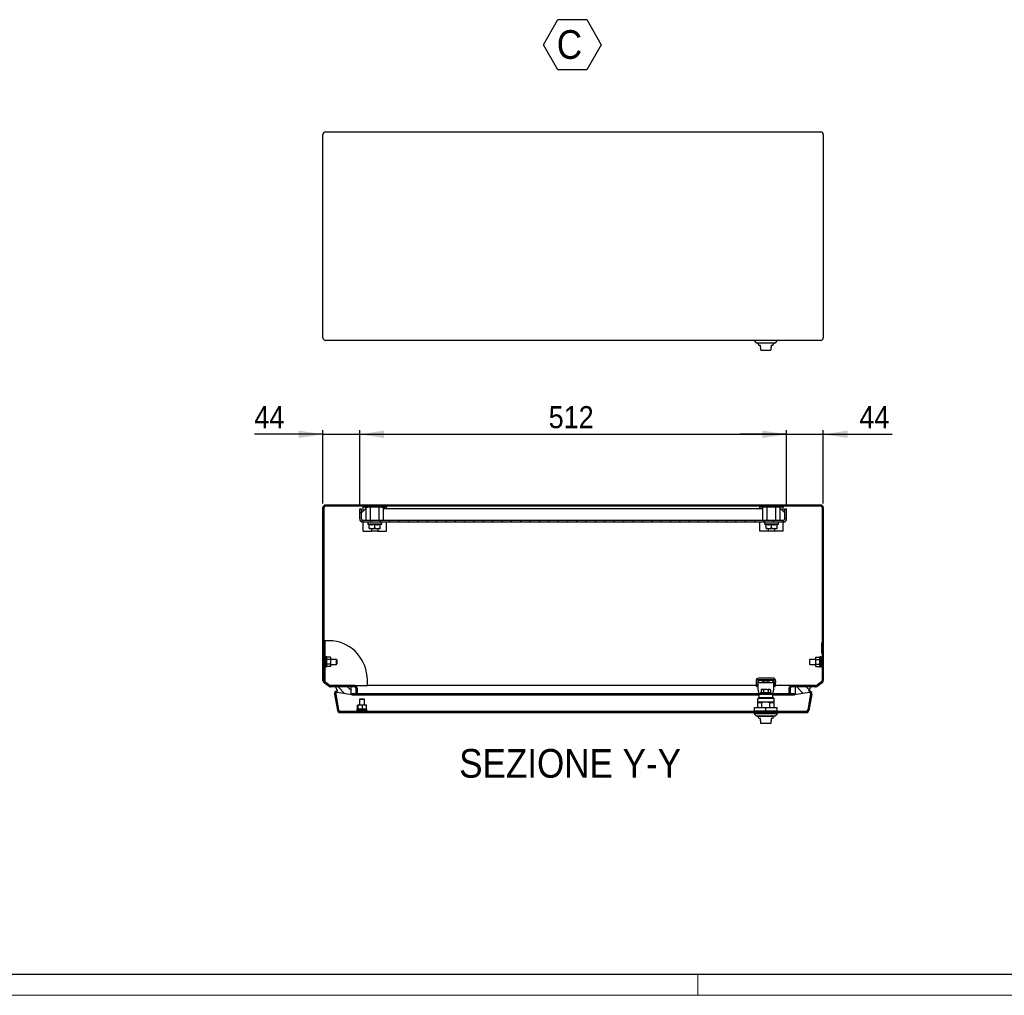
# Model space of a CAD drawing. Header units: millimetres. Extents: x 0 to 4205, y 0 to 2970.
# Tile 2 of 5: x 1292 to 2473, y 0 to 1169. Entities that reach past the tile are written whole.
import ezdxf

# ---------------------------------------------------------------- set-up
doc = ezdxf.new("R2010")
doc.units = ezdxf.units.MM
doc.header["$LTSCALE"] = 5
doc.layers.add('FORMAT', color=7, linetype='Continuous')
doc.styles.add('SLDTEXTSTYLE3', font='GOTHIC.TTF', dxfattribs={"width": 0.913})
doc.dimstyles.new('SLDDIMSTYLE0', dxfattribs={"dimtxt": 26.458333, "dimasz": 29.104167, "dimexe": 0, "dimexo": 0.0625, "dimgap": 6.614583, "dimtad": 1, "dimrnd": 1e-09, "dimzin": 12, "dimdsep": 46, "dimtxsty": 'SLDTEXTSTYLE3', "dimsah": 1, "dimcen": 0.09, "dimadec": 0, "dimazin": 3, "dimtfac": 1, "dimtmove": 0, "dimatfit": 0, "dimfxl": 1, "dimfrac": 2, "dimtolj": 1, "dimtzin": 12, "dimarcsym": 0})
doc.dimstyles.new('SLDDIMSTYLE1', dxfattribs={"dimtxt": 26.458333, "dimasz": 29.104167, "dimexe": 0, "dimexo": 0.0625, "dimgap": 6.614583, "dimtad": 1, "dimrnd": 1e-09, "dimzin": 12, "dimdsep": 46, "dimtxsty": 'SLDTEXTSTYLE3', "dimsah": 1, "dimcen": 0.09, "dimadec": 0, "dimazin": 3, "dimtfac": 1, "dimtofl": 0, "dimtmove": 0, "dimatfit": 3, "dimfxl": 1, "dimfrac": 2, "dimtolj": 1, "dimtzin": 12, "dimarcsym": 0})

# ---------------------------------------------------------------- blocks, each defined once
blk = doc.blocks.new('SW_NOTE_0_11')
at = {"layer": 'FORMAT', "color": 0}
for p, q in [((-16.1, 26.4), (1.3, 56.5)), ((1.3, 56.5), (36, 56.5)), ((36, 56.5), (53.4, 26.4)), ((1.3, -3.7), (-16.1, 26.4)), ((53.4, 26.4), (36, -3.7)), ((36, -3.7), (1.3, -3.7))]:
    blk.add_line(p, q, dxfattribs=at)
at = {"layer": 'FORMAT', "color": 0, "insert": (0, 43.9), "char_height": 34.4, "attachment_point": 1, "style": 'SLDTEXTSTYLE3'}
blk.add_mtext('C', dxfattribs=at)
blk = doc.blocks.new('_D_14')
at = {"layer": 'FORMAT', "color": 7}
for p, q in [((1655.6, 589.4), (1655.6, 677.2)), ((1699.6, 587.9), (1699.6, 677.2)), ((1655.6, 672.2), (1573.3, 672.2)), ((1655.6, 672.2), (1699.6, 672.2)), ((1699.6, 672.2), (1755.6, 672.2))]:
    blk.add_line(p, q, dxfattribs=at)
for points in [[(1655.6, 672.2), (1626.5, 676.7), (1626.5, 667.8)], [(1699.6, 672.2), (1728.7, 667.8), (1728.7, 676.7)]]:
    blk.add_solid(points, dxfattribs=at)
at = {"layer": 'FORMAT', "color": 7, "insert": (1573.3, 706), "char_height": 26.46, "attachment_point": 1, "style": 'SLDTEXTSTYLE3'}
blk.add_mtext('44', dxfattribs=at)
blk = doc.blocks.new('_D_15')
at = {"layer": 'FORMAT', "color": 7}
for p, q in [((1699.6, 587.9), (1699.6, 677.2)), ((2211.6, 587.9), (2211.6, 677.2)), ((1699.6, 672.2), (2211.6, 672.2))]:
    blk.add_line(p, q, dxfattribs=at)
for points in [[(1699.6, 672.2), (1728.7, 667.8), (1728.7, 676.7)], [(2211.6, 672.2), (2182.5, 676.7), (2182.5, 667.8)]]:
    blk.add_solid(points, dxfattribs=at)
at = {"layer": 'FORMAT', "color": 7, "insert": (1926.3, 706), "char_height": 26.46, "attachment_point": 1, "style": 'SLDTEXTSTYLE3'}
blk.add_mtext('512', dxfattribs=at)
blk = doc.blocks.new('_D_16')
at = {"layer": 'FORMAT', "color": 7}
for p, q in [((2211.6, 587.9), (2211.6, 677.2)), ((2255.6, 589.4), (2255.6, 677.2)), ((2211.6, 672.2), (2155.6, 672.2)), ((2211.6, 672.2), (2255.6, 672.2)), ((2255.6, 672.2), (2338, 672.2))]:
    blk.add_line(p, q, dxfattribs=at)
for points in [[(2211.6, 672.2), (2182.5, 676.7), (2182.5, 667.8)], [(2255.6, 672.2), (2284.7, 667.8), (2284.7, 676.7)]]:
    blk.add_solid(points, dxfattribs=at)
at = {"layer": 'FORMAT', "color": 7, "insert": (2298.9, 706), "char_height": 26.46, "attachment_point": 1, "style": 'SLDTEXTSTYLE3'}
blk.add_mtext('44', dxfattribs=at)

msp = doc.modelspace()

# ---------------------------------------------------------------- hatches: boundary and pattern name
at = {"layer": 'FORMAT', "linetype": 'Continuous', "lineweight": 18}
h = msp.add_hatch(dxfattribs=at)
h.set_pattern_fill('ANSI31', color=256, scale=2.5, style=0)
edge = h.paths.add_edge_path(flags=0)
edge.add_line((2216.117807, 361.397603), (2216.117807, 367.897603))
edge.add_arc((2217.617807, 367.897603), 1.5, 90, 180, ccw=False)
edge.add_line((2217.617807, 369.397603), (2246.103023, 369.397603))
edge.add_arc((2246.103023, 372.397603), 3, 270, 305)
edge.add_line((2247.823752, 369.940146), (2254.338536, 374.501848))
edge.add_arc((2252.617807, 376.959304), 3, 305, 360)
edge.add_line((2255.617807, 376.959304), (2255.617807, 584.397603))
edge.add_arc((2252.617807, 584.397603), 3, 0, 90)
edge.add_line((2252.617807, 587.397603), (1658.617807, 587.397603))
edge.add_arc((1658.617807, 584.397603), 3, 90, 180)
edge.add_line((1655.617807, 584.397603), (1655.617807, 376.959304))
edge.add_arc((1658.617807, 376.959304), 3, 180, 235)
edge.add_line((1656.897078, 374.501848), (1663.411862, 369.940146))
edge.add_arc((1665.132591, 372.397603), 3, 235, 270)
edge.add_line((1665.132591, 369.397603), (1693.617807, 369.397603))
edge.add_arc((1693.617807, 367.897603), 1.5, 0, 90, ccw=False)
edge.add_line((1695.117807, 367.897603), (1695.117807, 361.397603))
edge.add_line((1695.117807, 361.397603), (1696.617807, 361.397603))
edge.add_line((1696.617807, 361.397603), (1696.617807, 367.897603))
edge.add_arc((1693.617807, 367.897603), 3, 0, 90)
edge.add_line((1693.617807, 370.897603), (1665.132591, 370.897603))
edge.add_arc((1665.132591, 372.397603), 1.5, 235, 270, ccw=False)
edge.add_line((1664.272227, 371.168874), (1657.757442, 375.730576))
edge.add_arc((1658.617807, 376.959304), 1.5, 180, 235, ccw=False)
edge.add_line((1657.117807, 376.959304), (1657.117807, 584.397603))
edge.add_arc((1658.617807, 584.397603), 1.5, 90, 180, ccw=False)
edge.add_line((1658.617807, 585.897603), (2252.617807, 585.897603))
edge.add_arc((2252.617807, 584.397603), 1.5, 0, 90, ccw=False)
edge.add_line((2254.117807, 584.397603), (2254.117807, 376.959304))
edge.add_arc((2252.617807, 376.959304), 1.5, 305, 360, ccw=False)
edge.add_line((2253.478172, 375.730576), (2246.963387, 371.168874))
edge.add_arc((2246.103023, 372.397603), 1.5, 270, 305, ccw=False)
edge.add_line((2246.103023, 370.897603), (2217.617807, 370.897603))
edge.add_arc((2217.617807, 367.897603), 3, 90, 180)
edge.add_line((2214.617807, 367.897603), (2214.617807, 361.397603))
edge.add_line((2214.617807, 361.397603), (2216.117807, 361.397603))
h = msp.add_hatch(dxfattribs=at)
h.set_pattern_fill('ANSI31', color=256, scale=2.5, style=0)
edge = h.paths.add_edge_path(flags=0)
edge.add_line((1701.617807, 582.897603), (1699.617807, 582.897603))
edge.add_line((1699.617807, 582.897603), (1699.617807, 570.897603))
edge.add_arc((1703.617807, 570.897603), 4, 180, 270)
edge.add_line((1703.617807, 566.897603), (2207.617807, 566.897603))
edge.add_arc((2207.617807, 570.897603), 4, 270, 360)
edge.add_line((2211.617807, 570.897603), (2211.617807, 582.897603))
edge.add_line((2211.617807, 582.897603), (2209.617807, 582.897603))
edge.add_line((2209.617807, 582.897603), (2209.617807, 570.897603))
edge.add_arc((2207.617807, 570.897603), 2, 270, 360, ccw=False)
edge.add_line((2207.617807, 568.897603), (1703.617807, 568.897603))
edge.add_arc((1703.617807, 570.897603), 2, 180, 270, ccw=False)
edge.add_line((1701.617807, 570.897603), (1701.617807, 582.897603))
h = msp.add_hatch(dxfattribs=at)
h.set_pattern_fill('ANSI31', color=256, scale=2.5, angle=90, style=0)
edge = h.paths.add_edge_path(flags=0)
edge.add_line((1672.626688, 362.815577), (1690.073105, 359.739303))
edge.add_line((1690.073105, 359.739303), (1690.333577, 361.216514))
edge.add_line((1690.333577, 361.216514), (1689.377644, 361.385071))
edge.add_line((1689.377644, 361.385071), (1689.356541, 368.400615))
edge.add_arc((1688.356545, 368.397607), 1, 0.172351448, 90.172351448)
edge.add_line((1688.353537, 369.397603), (1670.590683, 369.34417))
edge.add_line((1670.590683, 369.34417), (1672.887161, 364.292788))
edge.add_arc((1672.366216, 361.338365), 3, 80, 190)
edge.add_line((1669.411793, 360.817421), (1672.891005, 341.08583))
edge.add_arc((1675.845428, 341.606774), 3, 190, 270)
edge.add_line((1675.845428, 338.606774), (2235.390186, 338.606774))
edge.add_arc((2235.390186, 341.606774), 3, 270, 350)
edge.add_line((2238.344609, 341.08583), (2241.823821, 360.817421))
edge.add_arc((2238.869398, 361.338365), 3, 350, 460)
edge.add_line((2238.348453, 364.292788), (2240.644931, 369.34417))
edge.add_line((2240.644931, 369.34417), (2222.882076, 369.397603))
edge.add_arc((2222.879068, 368.397607), 1, 89.827648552, 179.827648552)
edge.add_line((2221.879073, 368.400615), (2221.857969, 361.385071))
edge.add_line((2221.857969, 361.385071), (2220.902036, 361.216514))
edge.add_line((2220.902036, 361.216514), (2221.162509, 359.739303))
edge.add_line((2221.162509, 359.739303), (2238.608925, 362.815577))
edge.add_arc((2238.869398, 361.338365), 1.5, -10, 100, ccw=False)
edge.add_line((2240.346609, 361.077893), (2236.867398, 341.346302))
edge.add_arc((2235.390186, 341.606774), 1.5, 270, 350, ccw=False)
edge.add_line((2235.390186, 340.106774), (1675.845428, 340.106774))
edge.add_arc((1675.845428, 341.606774), 1.5, 190, 270, ccw=False)
edge.add_line((1674.368216, 341.346302), (1670.889004, 361.077893))
edge.add_arc((1672.366216, 361.338365), 1.5, 80, 190, ccw=False)

# ---------------------------------------------------------------- linework, layer by layer
at = {"color": 7, "linetype": 'Continuous', "lineweight": 25}
for p, q in [((1655.617807, 787.845206), (1655.617807, 1031.845206)), ((1658.617807, 1034.845206), (2252.617807, 1034.845206)), ((2255.617807, 1031.845206), (2255.617807, 787.845206)), ((2252.617807, 784.845206), (1658.617807, 784.845206)), ((2172.617807, 784.845206), (2172.617807, 784.554378)), ((2172.617807, 784.554378), (2175.117807, 782.054378)), ((2200.617807, 784.554378), (2172.617807, 784.554378)), ((2175.117807, 782.054378), (2198.117807, 782.054378)), ((2186.617807, 781.354378), (2176.867808, 781.354378)), ((2196.367806, 781.354378), (2186.617807, 781.354378)), ((2198.117807, 782.054378), (2200.617807, 784.554378)), ((2200.617807, 784.554378), (2200.617807, 784.845206)), ((2178.117807, 779.188314), (2178.117807, 778.854378)), ((2180.117807, 778.854378), (2178.117807, 778.854378)), ((2180.117807, 776.254378), (2180.117807, 778.854378)), ((2181.117807, 773.254378), (2192.117807, 773.254378)), ((2195.117807, 778.854378), (2193.117807, 778.854378)), ((2193.117807, 778.854378), (2193.117807, 776.254378)), ((2195.117807, 778.854378), (2195.117807, 779.188314)), ((1655.617807, 376.959304), (1655.617807, 584.397603)), ((1657.117807, 376.959304), (1657.117807, 584.397603)), ((2252.617807, 587.397603), (1658.617807, 587.397603)), ((2252.617807, 585.897603), (1658.617807, 585.897603)), ((1699.617807, 570.897603), (1699.617807, 582.897603)), ((1699.617807, 582.897603), (1701.617807, 582.897603)), ((1701.617807, 570.897603), (1701.617807, 582.897603)), ((1706.617807, 582.897603), (1701.617807, 577.897603)), ((1703.617807, 584.897603), (1703.617807, 585.897603)), ((1705.617807, 584.897603), (1703.617807, 584.897603)), ((1703.617807, 579.897603), (1703.617807, 584.897603)), ((1705.617807, 584.897603), (1709.534903, 584.897603)), ((1707.225502, 582.897603), (1706.617807, 582.897603)), ((1707.225502, 568.897603), (1707.225502, 584.897603)), ((1712.421654, 584.897603), (1709.534903, 584.897603)), ((1712.421654, 568.897603), (1712.421654, 584.897603)), ((1722.813959, 584.897603), (1712.421654, 584.897603)), ((1715.556254, 584.897603), (1715.556254, 585.897603)), ((1719.67936, 585.897603), (1719.67936, 584.897603)), ((1722.813959, 568.897603), (1722.813959, 584.897603)), ((1725.700711, 584.897603), (1722.813959, 584.897603)), ((1725.700711, 584.897603), (1729.617807, 584.897603)), ((1728.010112, 568.897603), (1728.010112, 584.897603)), ((2183.225502, 582.897603), (1728.010112, 582.897603)), ((1731.617807, 584.897603), (1729.617807, 584.897603)), ((1731.617807, 585.897603), (1731.617807, 584.897603)), ((1731.617807, 582.897603), (1731.617807, 584.897603)), ((2179.617807, 584.897603), (2179.617807, 585.897603)), ((2181.617807, 584.897603), (2179.617807, 584.897603)), ((2179.617807, 582.897603), (2179.617807, 584.897603)), ((2185.534903, 584.897603), (2181.617807, 584.897603)), ((2183.225502, 568.897603), (2183.225502, 584.897603)), ((2188.421654, 584.897603), (2185.534903, 584.897603)), ((2188.421654, 568.897603), (2188.421654, 584.897603)), ((2198.813959, 584.897603), (2188.421654, 584.897603)), ((2191.556254, 585.897603), (2191.556254, 584.897603)), ((2195.67936, 584.897603), (2195.67936, 585.897603)), ((2198.813959, 568.897603), (2198.813959, 584.897603)), ((2201.700711, 584.897603), (2198.813959, 584.897603)), ((2205.617807, 584.897603), (2201.700711, 584.897603)), ((2204.010112, 568.897603), (2204.010112, 584.897603)), ((2204.617807, 582.897603), (2204.010112, 582.897603)), ((2209.617807, 577.897603), (2204.617807, 582.897603)), ((2207.617807, 584.897603), (2205.617807, 584.897603)), ((2207.617807, 585.897603), (2207.617807, 584.897603)), ((2207.617807, 579.897603), (2207.617807, 584.897603)), ((2209.617807, 570.897603), (2209.617807, 582.897603)), ((2209.617807, 582.897603), (2211.617807, 582.897603)), ((2211.617807, 570.897603), (2211.617807, 582.897603)), ((2254.117807, 584.397603), (2254.117807, 376.959304)), ((2255.617807, 584.397603), (2255.617807, 376.959304)), ((1701.617807, 567.433501), (1701.617807, 566.897603)), ((1703.617807, 566.897603), (1701.617807, 566.897603)), ((2207.617807, 568.897603), (1703.617807, 568.897603)), ((2207.617807, 566.897603), (1703.617807, 566.897603)), ((1703.617807, 555.897603), (1703.617807, 566.897603)), ((1709.392784, 566.897603), (1709.217807, 564.897603)), ((1726.017807, 564.897603), (1725.84283, 566.897603)), ((1731.617807, 555.897603), (1731.617807, 566.897603)), ((2179.617807, 555.897603), (2179.617807, 566.897603)), ((2185.392784, 566.897603), (2185.217807, 564.897603)), ((2202.017807, 564.897603), (2201.84283, 566.897603)), ((2209.617807, 566.897603), (2207.617807, 566.897603)), ((2207.617807, 555.897603), (2207.617807, 566.897603)), ((2209.617807, 567.433501), (2209.617807, 566.897603)), ((1703.617807, 555.897603), (1714.367807, 555.897603)), ((1709.217807, 564.897603), (1711.117807, 563.800637)), ((1709.217807, 564.897603), (1717.617807, 564.897603)), ((1711.117807, 559.478159), (1711.117807, 564.381194)), ((1714.367807, 558.897603), (1711.117807, 558.897603)), ((1713.617807, 558.897603), (1713.617807, 556.647603)), ((1713.617807, 556.647603), (1714.367807, 555.897603)), ((1713.617807, 556.647603), (1721.617807, 556.647603)), ((1717.617807, 559.478159), (1714.367807, 558.897603)), ((1720.867807, 558.897603), (1714.367807, 558.897603)), ((1720.867807, 555.897603), (1714.367807, 555.897603)), ((1717.617807, 564.897603), (1726.017807, 564.897603)), ((1717.617807, 559.478159), (1717.617807, 564.381194)), ((1724.117807, 559.478159), (1720.867807, 558.897603)), ((1724.117807, 558.897603), (1720.867807, 558.897603)), ((1720.867807, 555.897603), (1721.617807, 556.647603)), ((1720.867807, 555.897603), (1731.617807, 555.897603)), ((1721.617807, 556.647603), (1721.617807, 558.897603)), ((1724.117807, 563.800637), (1726.017807, 564.897603)), ((1724.117807, 559.478159), (1724.117807, 564.381194)), ((2190.367807, 555.897603), (2179.617807, 555.897603)), ((2185.217807, 564.897603), (2187.117807, 563.800637)), ((2185.217807, 564.897603), (2193.617807, 564.897603)), ((2187.117807, 559.478159), (2187.117807, 564.381194)), ((2190.367807, 558.897603), (2187.117807, 558.897603)), ((2189.617807, 558.897603), (2189.617807, 556.647603)), ((2189.617807, 556.647603), (2190.367807, 555.897603)), ((2189.617807, 556.647603), (2197.617807, 556.647603)), ((2193.617807, 559.478159), (2190.367807, 558.897603)), ((2196.867807, 558.897603), (2190.367807, 558.897603)), ((2196.867807, 555.897603), (2190.367807, 555.897603)), ((2193.617807, 564.897603), (2202.017807, 564.897603)), ((2193.617807, 559.478159), (2193.617807, 564.381194)), ((2200.117807, 559.478159), (2196.867807, 558.897603)), ((2200.117807, 558.897603), (2196.867807, 558.897603)), ((2196.867807, 555.897603), (2197.617807, 556.647603)), ((2207.617807, 555.897603), (2196.867807, 555.897603)), ((2197.617807, 556.647603), (2197.617807, 558.897603)), ((2200.117807, 563.800637), (2202.017807, 564.897603)), ((2200.117807, 559.478159), (2200.117807, 564.381194)), ((1657.167807, 422.897603), (1657.117807, 422.897603)), ((1657.167807, 422.897603), (1657.167807, 408.897603)), ((1657.217807, 421.397603), (1657.167807, 421.397603)), ((1657.217807, 421.397603), (1657.217807, 410.397603)), ((1667.273865, 424.734603), (1657.648865, 424.734603)), ((1657.648865, 424.734603), (1657.648865, 403.897603)), ((2254.067807, 421.397603), (2254.017807, 421.397603)), ((2254.017807, 410.397603), (2254.017807, 421.397603)), ((2254.117807, 422.897603), (2254.067807, 422.897603)), ((2254.067807, 408.897603), (2254.067807, 422.897603)), ((1657.117807, 408.897603), (1657.167807, 408.897603)), ((1658.117807, 403.897603), (1657.117807, 403.897603)), ((1657.167807, 410.397603), (1657.217807, 410.397603)), ((1659.717807, 405.397603), (1658.117807, 405.397603)), ((1658.117807, 405.397603), (1658.117807, 399.397603)), ((1659.717807, 405.397603), (1659.717807, 399.397603)), ((1664.717807, 405.171105), (1659.717807, 405.171105)), ((1664.717807, 402.284354), (1659.717807, 402.284354)), ((1664.717807, 405.171105), (1664.717807, 402.284354)), ((1671.617807, 402.397603), (1664.717807, 402.397603)), ((1664.717807, 402.284354), (1664.717807, 396.510851)), ((1672.117807, 401.897603), (1671.617807, 402.397603)), ((1671.617807, 396.397603), (1671.617807, 402.397603)), ((1672.117807, 401.897603), (1672.117807, 399.397603)), ((2239.617807, 402.397603), (2239.117807, 401.897603)), ((2239.117807, 401.897603), (2239.117807, 399.397603)), ((2246.517807, 402.397603), (2239.617807, 402.397603)), ((2239.617807, 396.397603), (2239.617807, 402.397603)), ((2246.517807, 402.284354), (2246.517807, 405.171105)), ((2246.517807, 405.171105), (2251.517807, 405.171105)), ((2246.517807, 402.284354), (2251.517807, 402.284354)), ((2246.517807, 396.510851), (2246.517807, 402.284354)), ((2253.117807, 405.397603), (2251.517807, 405.397603)), ((2251.517807, 393.397603), (2251.517807, 405.397603)), ((2253.117807, 393.397603), (2253.117807, 405.397603)), ((2254.117807, 403.897603), (2253.117807, 403.897603)), ((2254.017807, 410.397603), (2254.067807, 410.397603)), ((2254.067807, 408.897603), (2254.117807, 408.897603)), ((1657.117807, 394.897603), (1658.117807, 394.897603)), ((1657.648865, 394.897603), (1657.648865, 375.814249)), ((1658.117807, 399.397603), (1658.117807, 393.397603)), ((1658.117807, 393.397603), (1659.717807, 393.397603)), ((1659.717807, 399.397603), (1659.717807, 393.397603)), ((1664.717807, 396.510851), (1659.717807, 396.510851)), ((1664.717807, 393.6241), (1659.717807, 393.6241)), ((1664.717807, 396.510851), (1664.717807, 393.6241)), ((1664.717807, 396.397603), (1671.617807, 396.397603)), ((1671.617807, 396.397603), (1672.117807, 396.897603)), ((1672.117807, 399.397603), (1672.117807, 396.897603)), ((2239.117807, 399.397603), (2239.117807, 396.897603)), ((2239.117807, 396.897603), (2239.617807, 396.397603)), ((2239.617807, 396.397603), (2246.517807, 396.397603)), ((2246.517807, 396.510851), (2251.517807, 396.510851)), ((2246.517807, 393.6241), (2246.517807, 396.510851)), ((2246.517807, 393.6241), (2251.517807, 393.6241)), ((2251.517807, 393.397603), (2253.117807, 393.397603)), ((2253.117807, 394.897603), (2254.117807, 394.897603)), ((2195.267807, 379.82652), (2177.967807, 379.82652)), ((1656.897078, 374.501848), (1663.411862, 369.940146)), ((1657.757442, 375.730576), (1664.272227, 371.168874)), ((1693.617807, 370.897603), (1665.132591, 370.897603)), ((1693.617807, 369.397603), (1665.132591, 369.397603)), ((1688.353537, 369.397603), (1670.590683, 369.34417)), ((1670.590683, 369.34417), (1672.887161, 364.292788)), ((1689.377644, 361.385071), (1689.356541, 368.400615)), ((1693.617807, 370.897603), (1708.798865, 370.897603)), ((1695.117807, 367.897603), (1695.117807, 361.397603)), ((1696.617807, 367.897603), (1696.617807, 361.397603)), ((1708.798865, 370.897603), (1708.798865, 377.657603)), ((2175.07069, 370.897603), (1708.798865, 370.897603)), ((2174.967807, 376.82652), (2174.967807, 371.67652)), ((2177.117659, 373.475492), (2176.148646, 371.00828)), ((2176.213529, 371.353618), (2176.148646, 371.00828)), ((2176.967807, 377.82652), (2176.967807, 373.306066)), ((2198.096234, 377.82652), (2176.967807, 377.82652)), ((2178.070731, 377.227221), (2176.967807, 374.419057)), ((2176.967807, 370.67652), (2177.117659, 370.67652)), ((2177.117659, 374.67652), (2196.117659, 374.67652)), ((2177.117659, 374.67652), (2177.117659, 370.933859)), ((2177.117659, 370.933859), (2177.117659, 366.468615)), ((2177.117659, 366.468615), (2178.178755, 360.971912)), ((2177.117659, 366.468615), (2177.117659, 366.119992)), ((2177.117659, 366.119992), (2178.178755, 360.623289)), ((2178.064551, 377.205661), (2177.589371, 374.67652)), ((2178.967807, 377.42652), (2194.267807, 377.42652)), ((2178.967807, 377.316595), (2178.967807, 377.42652)), ((2182.219678, 366.256774), (2181.670157, 366.256774)), ((2186.511229, 374.67652), (2181.92244, 376.449281)), ((2183.594504, 366.256774), (2182.219678, 366.256774)), ((2182.21968, 366.256774), (2183.594502, 366.256774)), ((2183.594504, 366.256774), (2184.143982, 366.256774)), ((2184.143982, 366.256774), (2185.242813, 366.256774)), ((2187.9928, 366.256774), (2185.242813, 366.256774)), ((2191.312878, 376.449281), (2186.724089, 374.67652)), ((2187.9928, 366.256774), (2189.091632, 366.256774)), ((2189.091632, 366.256774), (2189.641112, 366.256774)), ((2189.64111, 366.256774), (2191.015936, 366.256774)), ((2191.015934, 366.256774), (2189.641112, 366.256774)), ((2191.565457, 366.256774), (2191.015934, 366.256774)), ((2194.267807, 377.42652), (2194.267807, 377.31664)), ((2195.056563, 360.971912), (2196.117659, 366.468615)), ((2195.056563, 360.623289), (2196.117659, 366.119992)), ((2196.267807, 374.418304), (2195.164588, 377.227221)), ((2195.645948, 374.67652), (2195.170768, 377.205661)), ((2196.117659, 370.933859), (2196.117659, 374.67652)), ((2196.117659, 373.475492), (2197.086672, 371.00828)), ((2196.117659, 366.468615), (2196.117659, 370.933859)), ((2196.117659, 370.67652), (2196.267807, 370.67652)), ((2196.117659, 366.468615), (2196.117659, 366.119992)), ((2196.267807, 376.82652), (2196.267807, 377.82652)), ((2196.267807, 376.82652), (2196.267807, 374.82652)), ((2196.267807, 373.3053), (2196.267807, 374.82652)), ((2196.267807, 374.82652), (2198.267807, 374.82652)), ((2197.086672, 371.00828), (2197.021789, 371.353618)), ((2217.617807, 370.897603), (2198.164924, 370.897603)), ((2198.267807, 376.82652), (2198.267807, 374.82652)), ((2198.267807, 371.67652), (2198.267807, 374.82652)), ((2214.617807, 361.397603), (2214.617807, 367.897603)), ((2216.117807, 361.397603), (2216.117807, 367.897603)), ((2246.103023, 370.897603), (2217.617807, 370.897603)), ((2246.103023, 369.397603), (2217.617807, 369.397603)), ((2221.879073, 368.400615), (2221.857969, 361.385071)), ((2240.644931, 369.34417), (2222.882076, 369.397603)), ((2238.348453, 364.292788), (2240.644931, 369.34417)), ((2246.963387, 371.168874), (2253.478172, 375.730576)), ((2247.823752, 369.940146), (2254.338536, 374.501848)), ((1669.411793, 360.817421), (1672.891005, 341.08583)), ((1670.889004, 361.077893), (1674.368216, 341.346302)), ((1672.86644, 364.338365), (1672.366216, 364.338365)), ((1690.073105, 359.739303), (1672.626688, 362.815577)), ((1690.333577, 361.216514), (1689.377644, 361.385071)), ((1689.377644, 361.385071), (2178.031699, 361.385071)), ((1690.073105, 359.739303), (1690.333577, 361.216514)), ((1690.073105, 359.739303), (2178.117659, 359.739303)), ((1690.333577, 361.216514), (2178.064238, 361.216514)), ((1696.617807, 361.397603), (1695.117807, 361.397603)), ((1696.617807, 361.397603), (2178.02928, 361.397603)), ((1700.116216, 355.106774), (1699.366216, 354.356774)), ((1699.366216, 354.356774), (1699.366216, 347.706774)), ((1702.366216, 354.356774), (1699.366216, 354.356774)), ((1700.116216, 355.106774), (1702.366216, 355.106774)), ((1702.366216, 355.106774), (1704.616216, 355.106774)), ((1705.366216, 354.356774), (1702.366216, 354.356774)), ((1705.366216, 354.356774), (1704.616216, 355.106774)), ((1705.366216, 347.706774), (1705.366216, 354.356774)), ((2178.16973, 356.606774), (2177.122018, 355.606774)), ((2189.942519, 355.606774), (2177.122018, 355.606774)), ((2177.122018, 355.606774), (2177.122018, 354.106774)), ((2178.117659, 360.606774), (2178.117659, 356.606774)), ((2178.117659, 360.606774), (2195.117659, 360.606774)), ((2178.117659, 356.606774), (2178.16973, 356.606774)), ((2178.16973, 356.606774), (2190.53976, 356.606774)), ((2178.178755, 360.623289), (2178.178755, 360.971912)), ((2180.480307, 362.256774), (2179.867807, 361.756774)), ((2179.867807, 361.756774), (2179.867807, 361.056774)), ((2186.617807, 361.756774), (2179.867807, 361.756774)), ((2180.167807, 360.606774), (2180.167807, 360.756774)), ((2180.265797, 360.756774), (2180.265797, 360.606774)), ((2192.755307, 362.256774), (2180.480307, 362.256774)), ((2180.55679, 360.606774), (2180.55679, 360.756774)), ((2181.031943, 360.756774), (2181.67682, 360.756774)), ((2181.031943, 360.756774), (2181.031943, 360.606774)), ((2181.092807, 365.756774), (2181.092807, 362.256774)), ((2181.67682, 360.606774), (2181.67682, 360.756774)), ((2182.471827, 360.756774), (2183.392807, 360.756774)), ((2182.471827, 360.606774), (2182.471827, 360.756774)), ((2183.392807, 360.756774), (2183.392807, 360.606774)), ((2183.855307, 365.756774), (2183.855307, 362.256774)), ((2184.411777, 360.756774), (2185.497776, 360.756774)), ((2184.411777, 360.606774), (2184.411777, 360.756774)), ((2185.497776, 360.756774), (2185.497776, 360.606774)), ((2193.367807, 361.756774), (2186.617807, 361.756774)), ((2187.737838, 360.756774), (2186.617807, 360.756774)), ((2186.617807, 360.606774), (2186.617807, 360.756774)), ((2187.737838, 360.756774), (2187.737838, 360.606774)), ((2189.842807, 360.756774), (2188.823837, 360.756774)), ((2188.823837, 360.606774), (2188.823837, 360.756774)), ((2189.380307, 365.756774), (2189.380307, 362.256774)), ((2189.842807, 360.756774), (2189.842807, 360.606774)), ((2189.942519, 355.606774), (2190.53976, 356.606774)), ((2195.942843, 355.606774), (2189.942519, 355.606774)), ((2190.53976, 356.606774), (2190.931669, 356.606774)), ((2191.558793, 360.756774), (2190.763787, 360.756774)), ((2190.763787, 360.606774), (2190.763787, 360.756774)), ((2190.931669, 356.606774), (2193.941596, 356.606774)), ((2191.558793, 360.756774), (2191.558793, 360.606774)), ((2192.142807, 365.756774), (2192.142807, 362.256774)), ((2192.678824, 360.756774), (2192.203671, 360.756774)), ((2192.203671, 360.606774), (2192.203671, 360.756774)), ((2192.678824, 360.756774), (2192.678824, 360.606774)), ((2193.367807, 361.756774), (2192.755307, 362.256774)), ((2192.969817, 360.606774), (2192.969817, 360.756774)), ((2193.067807, 360.756774), (2193.067807, 360.606774)), ((2193.367807, 361.056774), (2193.367807, 361.756774)), ((2193.941596, 356.606774), (2194.607067, 356.606774)), ((2194.607067, 356.606774), (2195.942843, 355.606774)), ((2194.607067, 356.606774), (2195.517807, 356.606774)), ((2195.056563, 360.971912), (2195.056563, 360.623289)), ((2195.117659, 356.606774), (2195.117659, 360.606774)), ((2195.117659, 359.739303), (2221.162509, 359.739303)), ((2195.171081, 361.216514), (2220.902036, 361.216514)), ((2195.203619, 361.385071), (2221.857969, 361.385071)), ((2195.206038, 361.397603), (2214.617807, 361.397603)), ((2196.517807, 355.606774), (2195.517807, 356.606774)), ((2196.517807, 355.606774), (2195.942843, 355.606774)), ((2196.517807, 351.606774), (2196.517807, 355.606774)), ((2216.117807, 361.397603), (2214.617807, 361.397603)), ((2221.857969, 361.385071), (2220.902036, 361.216514)), ((2220.902036, 361.216514), (2221.162509, 359.739303)), ((2238.608925, 362.815577), (2221.162509, 359.739303)), ((2240.346609, 361.077893), (2236.867398, 341.346302)), ((2241.823821, 360.817421), (2238.344609, 341.08583)), ((2238.869398, 364.338365), (2238.369173, 364.338365)), ((1696.366216, 342.706774), (1696.366216, 341.106774)), ((1708.366216, 342.706774), (1696.366216, 342.706774)), ((1697.082439, 343.153356), (1697.082439, 347.260192)), ((1697.082439, 343.153356), (1697.395753, 342.706774)), ((1697.709067, 347.260192), (1697.395753, 347.706774)), ((1697.395753, 347.706774), (1700.350956, 347.706774)), ((1697.709067, 343.153356), (1697.709067, 347.260192)), ((1697.709067, 343.153356), (1700.350956, 342.706774)), ((1702.992845, 347.260192), (1700.350956, 347.706774)), ((1700.350956, 347.706774), (1705.321419, 347.706774)), ((1702.992845, 343.153356), (1702.992845, 347.260192)), ((1705.321419, 347.706774), (1707.36499, 347.706774)), ((1707.649993, 343.153356), (1707.336679, 342.706774)), ((1707.649993, 343.153356), (1707.649993, 347.260192)), ((1708.366216, 341.106774), (1708.366216, 342.706774)), ((2173.117807, 340.606774), (2173.117807, 344.606774)), ((2173.117807, 344.606774), (2186.617807, 344.606774)), ((2176.617807, 351.606774), (2186.617807, 351.606774)), ((2176.617807, 350.606774), (2176.617807, 344.606774)), ((2176.617807, 350.606774), (2182.035231, 350.606774)), ((2176.717807, 354.106774), (2176.717807, 351.606774)), ((2176.717807, 354.106774), (2177.122018, 354.106774)), ((2182.035233, 344.606774), (2182.035231, 350.606774)), ((2186.617807, 351.606774), (2196.617807, 351.606774)), ((2186.617807, 340.606774), (2186.617807, 344.606774)), ((2186.617807, 344.606774), (2200.117807, 344.606774)), ((2191.200383, 350.606774), (2191.200383, 344.606774)), ((2191.200383, 350.606774), (2196.617807, 350.606774)), ((2196.617807, 344.606774), (2196.617807, 350.606774)), ((2200.117807, 340.606774), (2200.117807, 344.606774)), ((1675.845428, 340.106774), (2235.390186, 340.106774)), ((1675.845428, 338.606774), (2235.390186, 338.606774)), ((1695.366216, 340.156774), (1695.366216, 340.106774)), ((1695.366216, 340.156774), (1709.366216, 340.156774)), ((1708.366216, 341.106774), (1696.366216, 341.106774)), ((1696.866216, 340.206774), (1696.866216, 340.156774)), ((1696.866216, 340.206774), (1707.866216, 340.206774)), ((1697.866216, 341.106774), (1697.866216, 340.206774)), ((1706.866216, 340.206774), (1706.866216, 341.106774)), ((1707.866216, 340.156774), (1707.866216, 340.206774)), ((1709.366216, 340.106774), (1709.366216, 340.156774)), ((2172.617807, 338.606774), (2172.617807, 337.106774)), ((2172.617807, 337.106774), (2175.117807, 334.606774)), ((2186.617807, 337.106774), (2172.617807, 337.106774)), ((2173.117807, 340.606774), (2186.617807, 340.606774)), ((2175.117807, 334.606774), (2198.117807, 334.606774)), ((2176.617807, 340.606774), (2176.617807, 340.106774)), ((2196.367806, 333.906774), (2176.867808, 333.906774)), ((2178.117807, 331.740711), (2178.117807, 331.406774)), ((2180.117807, 331.406774), (2178.117807, 331.406774)), ((2180.117807, 328.806774), (2180.117807, 331.406774)), ((2182.035234, 340.106774), (2182.035234, 340.606774)), ((2186.617807, 340.606774), (2200.117807, 340.606774)), ((2200.617807, 337.106774), (2186.617807, 337.106774)), ((2191.200383, 340.606774), (2191.200383, 340.106774)), ((2195.117807, 331.406774), (2193.117807, 331.406774)), ((2193.117807, 331.406774), (2193.117807, 328.806774)), ((2195.117807, 331.406774), (2195.117807, 331.740711)), ((2196.617807, 340.106774), (2196.617807, 340.606774)), ((2197.339555, 340.557964), (2197.418747, 340.606774)), ((2198.117807, 334.606774), (2200.617807, 337.106774)), ((2200.617807, 337.106774), (2200.617807, 338.606774)), ((2181.117808, 325.806774), (2192.117807, 325.806774)), ((4180.017396, 24.593094), (25.017396, 24.593094))]:
    msp.add_line(p, q, dxfattribs=at)
at = {"color": 7, "linetype": 'Continuous', "lineweight": 18}
for p, q in [((4180.017396, 24.593094), (25.017396, 24.593094)), ((2105.017396, 24.593094), (2105.017396, -0.406906)), ((0.017396, -0.406906), (4205.017396, -0.406906))]:
    msp.add_line(p, q, dxfattribs=at)
at = {"color": 7, "linetype": 'Continuous', "lineweight": 25, "flags": 128}
for points in [[(2181.92244, 376.449281), (2181.192417, 376.717203), (2180.485507, 376.948529), (2179.828876, 377.134371), (2179.247758, 377.267587), (2178.764486, 377.343056), (2178.397632, 377.357879), (2178.161292, 377.311487), (2178.064551, 377.205661)], [(2195.170768, 377.205661), (2195.074026, 377.311487), (2194.837687, 377.357879), (2194.470832, 377.343056), (2193.98756, 377.267587), (2193.406443, 377.134371), (2192.749812, 376.948529), (2192.042901, 376.717203), (2191.312878, 376.449281)]]:
    msp.add_lwpolyline(points, dxfattribs=at)
at = {"color": 7, "linetype": 'Continuous', "lineweight": 25}
for centre, radius, start, end in [((1658.617807, 1031.845206), 3, 90, 180), ((2252.617807, 1031.845206), 3, 0, 90), ((1658.617807, 787.845206), 3, 180, 270), ((2177.367807, 782.604378), 1.25, 206.103881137, 270), ((2177.367807, 781.353378), 0.5, 179.885408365, 240), ((2176.117807, 779.188314), 2, 0, 60), ((2197.117807, 779.188314), 2, 120, 180), ((2195.867807, 782.604378), 1.25, 270, 333.896118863), ((2195.867807, 781.353378), 0.5, 300, 0.114591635), ((2252.617807, 787.845206), 3, 270, 360), ((2181.117807, 776.254378), 3, 250.530953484, 270), ((2192.117807, 776.254378), 3, 270, 289.499208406), ((1658.617807, 584.397603), 3, 90, 180), ((1658.617807, 584.397603), 1.5, 90, 180), ((2252.617807, 584.397603), 3, 0, 90), ((2252.617807, 584.397603), 1.5, 0, 90), ((1703.617807, 570.897603), 4, 180, 270), ((1703.617807, 570.897603), 2, 180, 270), ((2207.617807, 570.897603), 2, 270, 0), ((2207.617807, 570.897603), 4, 270, 0), ((1661.346865, 377.654214), 47.452, 0.004091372, 82.824720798), ((2177.967807, 376.82652), 3, 90, 180), ((2195.267807, 376.82652), 3, 19.471220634, 90), ((1658.617807, 376.959304), 3, 180, 235), ((1658.617807, 376.959304), 1.5, 180, 235), ((1665.132591, 372.397603), 3, 235, 270), ((1665.132591, 372.397603), 1.5, 235, 270), ((1688.356545, 368.397607), 1, 0.172351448, 90.172351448), ((1693.617807, 367.897603), 3, 0, 90), ((1693.617807, 367.897603), 1.5, 0, 90), ((2177.967807, 371.67652), 3, 180, 224.778192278), ((2177.967807, 376.82652), 1, 90, 180), ((2195.267807, 376.82652), 1, 0, 90), ((2195.267807, 371.67652), 3, 315.221807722, 0), ((2195.267807, 376.82652), 3, 0, 19.471220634), ((2217.617807, 367.897603), 3, 90, 180), ((2217.617807, 367.897603), 1.5, 90, 180), ((2222.879068, 368.397607), 1, 89.827648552, 179.827648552), ((2246.103023, 372.397603), 1.5, 270, 305), ((2246.103023, 372.397603), 3, 270, 305), ((2252.617807, 376.959304), 1.5, 305, 0), ((2252.617807, 376.959304), 3, 305, 0), ((1672.366216, 361.338365), 3, 80, 190), ((1672.366216, 361.338365), 1.5, 80, 190), ((2180.167807, 361.056774), 0.3, 180, 270), ((2193.067807, 361.056774), 0.3, 270, 0), ((2238.869398, 361.338365), 3, 350, 100), ((2238.869398, 361.338365), 1.5, 350, 100), ((1675.845428, 341.606774), 3, 190, 270), ((1675.845428, 341.606774), 1.5, 190, 270), ((2177.367807, 335.156774), 1.25, 206.103881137, 270), ((2177.367807, 333.905774), 0.5, 179.885408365, 240), ((2176.117807, 331.740711), 2, 0, 60), ((2197.117807, 331.740711), 2, 120, 180), ((2195.867807, 335.156774), 1.25, 270, 333.896118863), ((2195.867807, 333.905774), 0.5, 300, 0.114591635), ((2235.390186, 341.606774), 1.5, 270, 350), ((2235.390186, 341.606774), 3, 270, 350), ((2181.117807, 328.806774), 3, 250.530953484, 270), ((2192.117807, 328.806774), 3, 270, 289.499208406)]:
    msp.add_arc(centre, radius, start, end, dxfattribs=at)
for centre, major_axis, ratio, start_param, end_param in [((2181.670157, 365.756774), (-0.57735, 0), 0.8660254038, 4.7123889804, 6.2831853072), ((2184.143982, 365.756774), (0, 0.5), 0.5773502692, 0, 1.5707963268), ((2189.091632, 365.756774), (0, 0.5), 0.5773502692, 4.7123889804, 6.283185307), ((2191.565457, 365.756774), (0.57735, 0), 0.8660254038, 0, 1.5707963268)]:
    msp.add_ellipse(centre, major_axis=major_axis, ratio=ratio, start_param=start_param, end_param=end_param, dxfattribs=at)
for points, knots in [([(2180.117807, 776.254378), (2180.117807, 776.086724), (2180.117807, 775.700538), (2180.117807, 775.12183), (2180.117807, 774.480638), (2180.117807, 773.814653), (2180.117807, 773.494478), (2180.117807, 773.39876), (2180.117807, 773.425953), (2180.117807, 773.425954)], [0, 0, 0, 0, 0.0738619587, 0.1701390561, 0.2754648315, 0.4455721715, 0.7352603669, 0.999990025, 1, 1, 1, 1]), ([(2193.117807, 773.426041), (2193.117807, 773.426011), (2193.117807, 773.397978), (2193.117807, 773.478669), (2193.117807, 773.681164), (2193.117807, 774.117565), (2193.117807, 774.676675), (2193.117807, 775.38833), (2193.117807, 775.932458), (2193.117807, 776.222159), (2193.117807, 776.254378)], [0, 0, 0, 0, 0.00024313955, 0.2262781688, 0.45577720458, 0.60694966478, 0.75909002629, 0.87209231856, 0.98577523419, 1, 1, 1, 1]), ([(1711.117807, 564.381194), (1711.681622, 564.214808), (1712.821477, 563.87843), (1715.033675, 563.691757), (1716.617188, 564.114232), (1717.617807, 564.381194)], [0, 0, 0, 0, 0.264862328, 0.5354679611, 1, 1, 1, 1]), ([(1714.367807, 558.897603), (1714.290747, 558.898183), (1713.19326, 558.906446), (1712.117776, 559.202703), (1711.117807, 559.478159)], [0, 0, 0, 0, 0.0702147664, 1, 1, 1, 1]), ([(1711.117807, 559.478159), (1711.117807, 559.390519), (1711.117807, 559.050239), (1711.117807, 558.96264), (1711.117807, 558.897603)], [0, 0, 0, 0, 0.2575512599, 1, 1, 1, 1]), ([(1717.617807, 564.381194), (1718.181622, 564.214808), (1719.321477, 563.87843), (1721.533675, 563.691757), (1723.117188, 564.114232), (1724.117807, 564.381194)], [0, 0, 0, 0, 0.264862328, 0.5354679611, 1, 1, 1, 1]), ([(1720.867807, 558.897603), (1720.790747, 558.898183), (1719.69326, 558.906446), (1718.617776, 559.202703), (1717.617807, 559.478159)], [0, 0, 0, 0, 0.0702147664, 1, 1, 1, 1]), ([(1724.117807, 558.897603), (1724.117807, 558.96264), (1724.117807, 559.050238), (1724.117807, 559.390519), (1724.117807, 559.478159)], [0, 0, 0, 0, 0.7424486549, 1, 1, 1, 1]), ([(2187.117807, 564.381194), (2187.681622, 564.214808), (2188.821477, 563.87843), (2191.033675, 563.691757), (2192.617188, 564.114232), (2193.617807, 564.381194)], [0, 0, 0, 0, 0.264862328, 0.5354679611, 1, 1, 1, 1]), ([(2190.367807, 558.897603), (2190.290747, 558.898183), (2189.19326, 558.906446), (2188.117776, 559.202703), (2187.117807, 559.478159)], [0, 0, 0, 0, 0.0702147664, 1, 1, 1, 1]), ([(2187.117807, 559.478159), (2187.117807, 559.390519), (2187.117807, 559.050239), (2187.117807, 558.96264), (2187.117807, 558.897603)], [0, 0, 0, 0, 0.2575512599, 1, 1, 1, 1]), ([(2193.617807, 564.381194), (2194.181622, 564.214808), (2195.321477, 563.87843), (2197.533675, 563.691757), (2199.117188, 564.114232), (2200.117807, 564.381194)], [0, 0, 0, 0, 0.264862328, 0.5354679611, 1, 1, 1, 1]), ([(2196.867807, 558.897603), (2196.790747, 558.898183), (2195.69326, 558.906446), (2194.617776, 559.202703), (2193.617807, 559.478159)], [0, 0, 0, 0, 0.0702147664, 1, 1, 1, 1]), ([(2200.117807, 558.897603), (2200.117807, 558.96264), (2200.117807, 559.050238), (2200.117807, 559.390519), (2200.117807, 559.478159)], [0, 0, 0, 0, 0.7424486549, 1, 1, 1, 1]), ([(2176.148646, 371.00828), (2176.232702, 370.952488), (2176.400813, 370.840904), (2176.725342, 370.709992), (2176.968311, 370.689262), (2177.117659, 370.67652)], [0, 0, 0, 0, 0.2781468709, 0.5562937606, 1, 1, 1, 1]), ([(2196.117659, 370.67652), (2196.211212, 370.681765), (2196.398317, 370.692254), (2196.730046, 370.784842), (2196.950911, 370.923221), (2197.086672, 371.00828)], [0, 0, 0, 0, 0.2781468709, 0.5562937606, 1, 1, 1, 1]), ([(2178.656121, 360.606774), (2178.6137, 360.612923), (2178.524855, 360.6258), (2178.389152, 360.728912), (2178.272303, 360.856618), (2178.202344, 360.94284), (2178.178755, 360.971912)], [0, 0, 0, 0, 0.2668237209, 0.5588217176, 0.8512461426, 1, 1, 1, 1]), ([(2195.056563, 360.971912), (2195.014142, 360.919821), (2194.925298, 360.810725), (2194.789594, 360.679921), (2194.672746, 360.614475), (2194.602786, 360.608716), (2194.579198, 360.606774)], [0, 0, 0, 0, 0.2668237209, 0.5588217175, 0.8512461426, 1, 1, 1, 1]), ([(1697.395753, 347.706774), (1697.388326, 347.706328), (1697.282523, 347.699973), (1697.178842, 347.472084), (1697.082439, 347.260192)], [0, 0, 0, 0, 0.0702005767, 1, 1, 1, 1]), ([(1697.395753, 342.706774), (1697.40318, 342.70722), (1697.508983, 342.713575), (1697.612664, 342.941465), (1697.709067, 343.153356)], [0, 0, 0, 0, 0.0702005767, 1, 1, 1, 1]), ([(1700.350956, 347.706774), (1700.288328, 347.706328), (1699.396193, 347.699973), (1698.521944, 347.472084), (1697.709067, 347.260192)], [0, 0, 0, 0, 0.0702005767, 1, 1, 1, 1]), ([(1700.350956, 342.706774), (1700.413584, 342.70722), (1701.305719, 342.713575), (1702.179968, 342.941465), (1702.992845, 343.153356)], [0, 0, 0, 0, 0.0702005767, 1, 1, 1, 1]), ([(1705.321419, 347.706774), (1705.109686, 347.700145), (1704.321503, 347.675469), (1703.554099, 347.435614), (1702.992845, 347.260192)], [0, 0, 0, 0, 0.2686336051, 1, 1, 1, 1]), ([(1702.992845, 343.153356), (1703.554099, 342.977935), (1704.321503, 342.73808), (1705.109686, 342.713403), (1705.321419, 342.706774)], [0, 0, 0, 0, 0.7313663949, 1, 1, 1, 1]), ([(1707.649993, 347.260192), (1707.454506, 347.327608), (1706.695481, 347.589362), (1705.9069, 347.656745), (1705.321419, 347.706774)], [0, 0, 0, 0, 0.2575513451, 1, 1, 1, 1]), ([(1705.321419, 342.706774), (1705.9069, 342.756803), (1706.695481, 342.824187), (1707.454506, 343.085941), (1707.649993, 343.153356)], [0, 0, 0, 0, 0.7424486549, 1, 1, 1, 1]), ([(1707.336679, 347.706774), (1707.344106, 347.706328), (1707.449909, 347.699973), (1707.55359, 347.472084), (1707.649993, 347.260192)], [0, 0, 0, 0, 0.0702005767, 1, 1, 1, 1]), ([(2176.617807, 351.606774), (2176.617807, 351.574473), (2176.617807, 351.50894), (2176.617807, 351.092746), (2176.617807, 350.737014), (2176.617807, 350.606774)], [0, 0, 0, 0, 0.3812308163, 0.7734571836, 1, 1, 1, 1]), ([(2182.035231, 350.606774), (2182.76034, 350.883591), (2184.237142, 351.447374), (2185.814785, 351.553007), (2186.617807, 351.606774)], [0, 0, 0, 0, 0.4909990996, 1, 1, 1, 1]), ([(2186.617807, 351.606774), (2187.217761, 351.574473), (2188.434973, 351.50894), (2189.963611, 351.092746), (2190.868929, 350.737014), (2191.200383, 350.606774)], [0, 0, 0, 0, 0.3812308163, 0.7734571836, 1, 1, 1, 1]), ([(2196.617807, 350.606774), (2196.617807, 350.883591), (2196.617807, 351.447374), (2196.617807, 351.553007), (2196.617807, 351.606774)], [0, 0, 0, 0, 0.4909990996, 1, 1, 1, 1]), ([(2180.117807, 328.806774), (2180.117807, 328.639121), (2180.117807, 328.252935), (2180.117807, 327.674227), (2180.117807, 327.033035), (2180.117807, 326.367049), (2180.117807, 326.046875), (2180.117807, 325.951157), (2180.117807, 325.978349), (2180.117807, 325.97835)], [0, 0, 0, 0, 0.07386195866, 0.17013905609, 0.27546483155, 0.44557217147, 0.73526036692, 0.99999002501, 1, 1, 1, 1]), ([(2193.117807, 325.978437), (2193.117807, 325.978407), (2193.117807, 325.950374), (2193.117807, 326.031065), (2193.117807, 326.233561), (2193.117807, 326.669962), (2193.117807, 327.229071), (2193.117807, 327.940727), (2193.117807, 328.484854), (2193.117807, 328.774556), (2193.117807, 328.806774)], [0, 0, 0, 0, 0.0002431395, 0.2262781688, 0.4557772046, 0.6069496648, 0.7590900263, 0.8720923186, 0.9857752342, 1, 1, 1, 1])]:
    msp.add_open_spline(points, degree=3, knots=knots, dxfattribs=at)

# ---------------------------------------------------------------- block references
at = {"layer": 'FORMAT'}
msp.add_blockref('SW_NOTE_0_11', (1935.983528, 1112.860998), dxfattribs=at)

# ---------------------------------------------------------------- texts
at = {"layer": 'FORMAT', "insert": (1951.942532, 294.903564), "char_height": 34.39583333, "attachment_point": 2, "style": 'SLDTEXTSTYLE3'}
msp.add_mtext('SEZIONE Y-Y', dxfattribs=at)

# ---------------------------------------------------------------- dimensions: what is measured, and where the dimension line sits
at = {"layer": 'FORMAT', "color": 7}
for base, p1, p2, picture, middle in [((1699.617807, 672.238714), (1655.617807, 584.397603), (1699.617807, 582.897603), '_D_14', (1592.830551, 672.238714)), ((2255.617807, 672.238714), (2211.617807, 582.897603), (2255.617807, 584.397603), '_D_16', (2318.405063, 672.238714))]:
    dim = msp.add_linear_dim(base=base, p1=p1, p2=p2, dimstyle='SLDDIMSTYLE0', dxfattribs=at)
    dim.commit()
    dim.dimension.update_dxf_attribs({"geometry": picture, "text_midpoint": middle, "dimtype": 160})
dim = msp.add_linear_dim(base=(2211.617807, 672.238714), p1=(1699.617807, 582.897603), p2=(2211.617807, 582.897603), angle=0, dimstyle='SLDDIMSTYLE1', dxfattribs=at)
dim.commit()
dim.dimension.update_dxf_attribs({"geometry": '_D_15', "text_midpoint": (1955.617807, 672.238714), "dimtype": 160})

doc.saveas('drawing.dxf')
